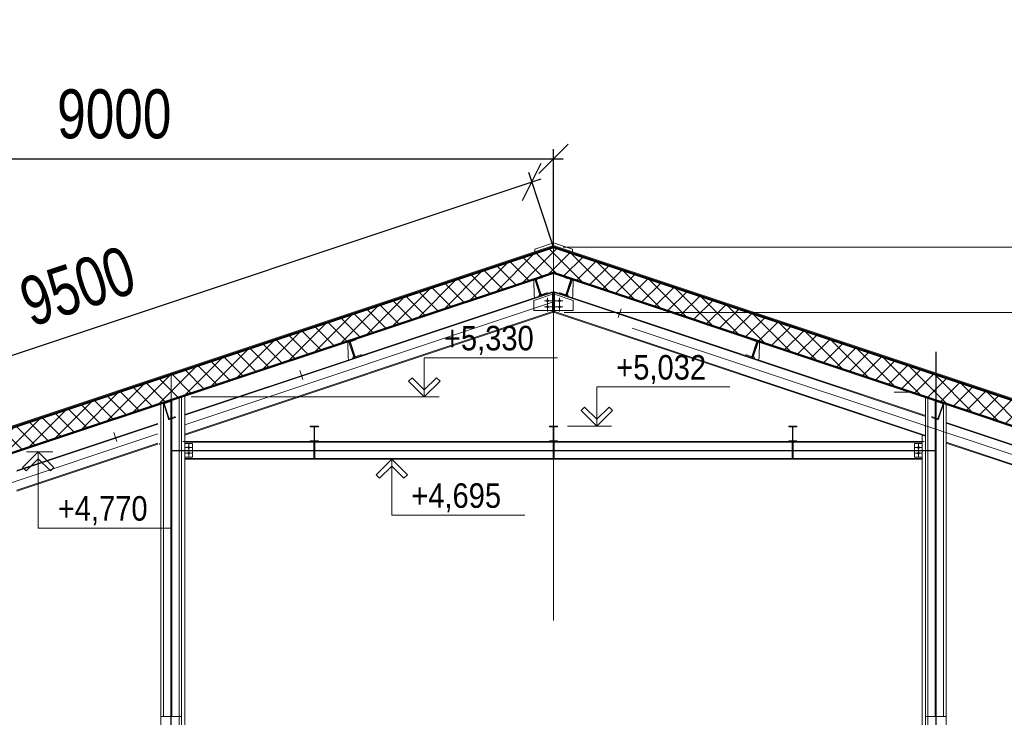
# Model space of a CAD drawing. Header units: millimetres. Extents: x -1417942937 to 6455317, y -572870874 to 774296.
# Tile 9 of 76: x 3227531 to 3227542, y 386087 to 386094. Entities that reach past the tile are written whole.
import ezdxf

# ---------------------------------------------------------------- set-up
doc = ezdxf.new("R2010")
doc.units = ezdxf.units.MM
for name, pattern in [('CENTER2', [28575, 19050, -3175, 3175, -3175]), ('CENTERX2', [4000, 2500, -500, 500, -500]), ('Dot & Dashed', [670.277762, 352.777767, -176.388884, 0, -141.111112]), ('GOST2.303 5', [75, 32.25, -21.5, 1.5, -19.75]), ('GOST2.303 6', [12, 8, -1.5, 1, -1.5]), ('JIS_08_15', [17.25, 15, -0.75, 0.75, -0.75]), ('Штрихштриховая', [1093.611073, 529.166651, -211.666656, 141.111112, -211.666656])]:
    doc.linetypes.add(name, pattern=pattern)
for name, color, linetype, lineweight in [('0_Ном._пера__7', 7, 'Continuous', 20), ('1 Выноска_Ном._пера__5', 7, 'Continuous', 20), ('1 Оси_Ном._пера__1', 7, 'Continuous', 13), ('1 Оси_Ном._пера__7', 7, 'Continuous', 20), ('1 Текст_Ном._пера__92', 7, 'Continuous', 20), ('slab 1_Ном._пера__100', 7, 'Continuous', 50), ('slab 1_Ном._пера__7', 7, 'Continuous', 20), ('АР Оси', 7, 'JIS_08_15', 13), ('АР-Стены_Ном._пера__7', 7, 'Continuous', 20), ('Оси_Ном._пера__3', 7, 'Continuous', 25), ('Ось_Ном._пера__140', 7, 'Continuous', 18), ('размерв_Ном._пера__1', 7, 'Continuous', 13), ('размерв_Ном._пера__7', 7, 'Continuous', 20), ('Размеры_Ном._пера__7', 7, 'Continuous', 20)]:
    doc.layers.add(name, color=color, linetype=linetype, lineweight=lineweight)
doc.layers.add('1 Здание', color=7, linetype='Continuous')
doc.styles.add('ACAD14', font='arial.ttf', dxfattribs={"width": 0.75, "height": 1.5})
doc.styles.add('СГЕНЕРИР_СТИЛЬ_1', font='arial.ttf', dxfattribs={"width": 0.85})
doc.dimstyles.new('Генплан-чел', dxfattribs={"dimtxt": 1.5, "dimasz": 0.5, "dimexe": 0.5, "dimexo": 0.5, "dimtad": 1, "dimzin": 0, "dimdsep": 46, "dimtxsty": 'ACAD14', "dimblk": 'OBLIQUE', "dimcen": 1, "dimdle": 0.5, "dimclrd": 256, "dimclre": 256, "dimclrt": 256, "dimadec": 8, "dimazin": 2, "dimtfac": 1, "dimtmove": 0, "dimatfit": 3, "dimldrblk": 'OPEN30', "dimfxl": 0.5, "dimtfill": 1, "dimtfillclr": 256, "dimtolj": 1, "dimtzin": 0, "dimlwd": -1, "dimlwe": -1, "dimarcsym": 0})

# ---------------------------------------------------------------- blocks, each defined once
blk = doc.blocks.new('_Oblique')
at = {"color": 0, "linetype": 'ByBlock', "lineweight": -2}
blk.add_line((-0.5, -0.5), (0.5, 0.5), dxfattribs=at)
blk = doc.blocks.new('*D164')
at = {"layer": '1 Здание', "transparency": 16777216}
for p, q in [((3227527.966, 386088.884), (3227527.966, 386092.934)), ((3227536.929, 386091.924), (3227536.929, 386092.934)), ((3227527.866, 386092.834), (3227537.029, 386092.834))]:
    blk.add_line(p, q, dxfattribs=at)
at = {"layer": 'Defpoints', "color": 0, "transparency": 16777216}
for p in [(3227536.929, 386092.834), (3227536.929, 386091.924), (3227527.966, 386088.884)]:
    blk.add_point(p, dxfattribs=at)
at = {"layer": '1 Здание', "transparency": 16777216, "xscale": 0.3, "yscale": 0.3, "zscale": 0.3, "rotation": 180}
blk.add_blockref('_Oblique', (3227527.966, 386092.834), dxfattribs=at)
at = {"layer": '1 Здание', "transparency": 16777216, "xscale": 0.3, "yscale": 0.3, "zscale": 0.3}
blk.add_blockref('_Oblique', (3227536.929, 386092.834), dxfattribs=at)
at = {"layer": '1 Здание', "lineweight": 50, "transparency": 16777216, "insert": (3227532.448, 386093.29), "char_height": 1.5, "attachment_point": 5, "style": 'ACAD14', "bg_fill": 3, "box_fill_scale": 1.1, "bg_fill_color": 256, "bg_fill_true_color": 13158600, "bg_fill_transparency": 0}
blk.add_mtext('\\A1;{\\H0.33333x;9000}', dxfattribs=at)
blk = doc.blocks.new('_Open30')
at = {"color": 0, "linetype": 'ByBlock', "lineweight": -2}
for p, q in [((-1, 0.268), (0, 0)), ((0, 0), (-1, -0.268)), ((0, 0), (-1, 0))]:
    blk.add_line(p, q, dxfattribs=at)
blk = doc.blocks.new('*D165')
at = {"layer": '1 Здание', "transparency": 16777216}
for p, q in [((3227527.634, 386089.575), (3227536.803, 386092.631)), ((3227536.929, 386091.935), (3227536.676, 386092.694)), ((3227527.966, 386088.894), (3227527.697, 386089.701))]:
    blk.add_line(p, q, dxfattribs=at)
at = {"layer": 'Defpoints', "color": 0, "transparency": 16777216}
for p in [(3227536.708, 386092.599), (3227536.929, 386091.935), (3227527.966, 386088.894)]:
    blk.add_point(p, dxfattribs=at)
at = {"layer": '1 Здание', "transparency": 16777216, "xscale": 0.3, "yscale": 0.3, "zscale": 0.3}
for p, rotation in [((3227536.708, 386092.599), 18.43504584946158), ((3227527.729, 386089.606), 198.4350458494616)]:
    blk.add_blockref('_Oblique', p, dxfattribs=dict(at, rotation=rotation))
at = {"layer": '1 Здание', "lineweight": 50, "transparency": 16777216, "insert": (3227532.074, 386091.535), "char_height": 1.5, "width": 1.15535, "attachment_point": 5, "rotation": 18.435, "style": 'ACAD14', "bg_fill": 3, "box_fill_scale": 1.1, "bg_fill_color": 256, "bg_fill_true_color": 13158600, "bg_fill_transparency": 0}
blk.add_mtext('\\A1;{\\H0.33333x;9500}', dxfattribs=at)

msp = doc.modelspace()

# ---------------------------------------------------------------- hatches: boundary and pattern name
at = {"layer": 'slab 1_Ном._пера__7', "linetype": 'Continuous', "lineweight": 20}
h = msp.add_hatch(dxfattribs=at)
h.set_pattern_fill('ANSI37', color=256, scale=0.001, style=0, pattern_type=2)
h.set_pattern_definition([(45, (3227524.90083, 386074.5551), (-0.08838835, 0.08838835), []), (135, (3227524.90083, 386074.5551), (0.08838835, 0.08838835), [])])
h.paths.add_polyline_path([(3227527.981, 386088.952), (3227527.981, 386088.698), (3227536.929, 386091.671), (3227545.877, 386088.688), (3227545.877, 386088.952), (3227536.929, 386091.935)])

# ---------------------------------------------------------------- linework, layer by layer
at = {"layer": '0_Ном._пера__7', "linetype": 'Continuous', "lineweight": 20}
for p, q in [((3227537.029, 386091.935), (3227542.228, 386091.935)), ((3227537.039, 386091.267), (3227542.228, 386091.267)), ((3227535.611, 386090.406), (3227535.611, 386090.806)), ((3227535.611, 386090.806), (3227536.969, 386090.806)), ((3227535.487, 386090.601), (3227535.451, 386090.566)), ((3227535.451, 386090.566), (3227535.611, 386090.406)), ((3227535.611, 386090.477), (3227535.487, 386090.601)), ((3227535.611, 386090.477), (3227535.736, 386090.601)), ((3227535.771, 386090.566), (3227535.611, 386090.406)), ((3227535.736, 386090.601), (3227535.771, 386090.566)), ((3227537.37, 386090.108), (3227537.37, 386090.508)), ((3227537.37, 386090.508), (3227538.728, 386090.508)), ((3227535.611, 386090.406), (3227535.611, 386090.477)), ((3227535.611, 386090.406), (3227535.611, 386090.477)), ((3227533.234, 386090.406), (3227535.761, 386090.406)), ((3227537.245, 386090.303), (3227537.21, 386090.268)), ((3227537.21, 386090.268), (3227537.37, 386090.108)), ((3227537.37, 386090.179), (3227537.245, 386090.303)), ((3227537.37, 386090.179), (3227537.495, 386090.303)), ((3227537.53, 386090.268), (3227537.37, 386090.108)), ((3227537.495, 386090.303), (3227537.53, 386090.268)), ((3227537.07, 386090.108), (3227537.52, 386090.108)), ((3227537.37, 386090.108), (3227537.37, 386090.179)), ((3227537.37, 386090.108), (3227537.37, 386090.179)), ((3227531.512, 386089.686), (3227531.672, 386089.846)), ((3227531.554, 386089.846), (3227531.822, 386089.846)), ((3227531.672, 386089.846), (3227531.672, 386089.069)), ((3227531.672, 386089.846), (3227531.672, 386089.775)), ((3227531.832, 386089.686), (3227531.672, 386089.846)), ((3227531.672, 386089.846), (3227531.672, 386089.775)), ((3227531.672, 386089.775), (3227531.548, 386089.651)), ((3227531.672, 386089.775), (3227531.797, 386089.651)), ((3227533.247, 386089.771), (3227535.429, 386089.771)), ((3227535.119, 386089.611), (3227535.279, 386089.771)), ((3227535.279, 386089.771), (3227535.279, 386089.2)), ((3227535.279, 386089.771), (3227535.279, 386089.7)), ((3227535.439, 386089.611), (3227535.279, 386089.771)), ((3227535.279, 386089.771), (3227535.279, 386089.7)), ((3227531.548, 386089.651), (3227531.512, 386089.686)), ((3227531.797, 386089.651), (3227531.832, 386089.686)), ((3227535.154, 386089.576), (3227535.119, 386089.611)), ((3227535.279, 386089.7), (3227535.154, 386089.576)), ((3227535.279, 386089.7), (3227535.403, 386089.576)), ((3227535.403, 386089.576), (3227535.439, 386089.611)), ((3227535.279, 386089.2), (3227536.637, 386089.2)), ((3227531.672, 386089.069), (3227533.03, 386089.069))]:
    msp.add_line(p, q, dxfattribs=at)
at = {"layer": '1 Выноска_Ном._пера__5', "linetype": 'Continuous', "lineweight": 20}
for p, q in [((3227534.448, 386090.108), (3227534.448, 386090.102)), ((3227534.53, 386090.108), (3227534.448, 386090.108)), ((3227534.53, 386090.108), (3227534.53, 386090.102)), ((3227536.888, 386090.108), (3227536.888, 386090.102)), ((3227536.97, 386090.108), (3227536.888, 386090.108)), ((3227536.97, 386090.108), (3227536.97, 386090.102)), ((3227539.328, 386090.108), (3227539.328, 386090.102)), ((3227539.328, 386090.108), (3227539.41, 386090.108)), ((3227539.41, 386090.108), (3227539.41, 386090.102)), ((3227534.478, 386090.102), (3227534.448, 386090.102)), ((3227534.487, 386090.093), (3227534.487, 386089.966)), ((3227534.491, 386090.093), (3227534.491, 386089.966)), ((3227534.53, 386090.102), (3227534.5, 386090.102)), ((3227536.918, 386090.102), (3227536.888, 386090.102)), ((3227536.927, 386090.093), (3227536.927, 386089.966)), ((3227536.931, 386090.093), (3227536.931, 386089.966)), ((3227536.97, 386090.102), (3227536.94, 386090.102)), ((3227539.328, 386090.102), (3227539.358, 386090.102)), ((3227539.367, 386090.093), (3227539.367, 386089.966)), ((3227539.371, 386090.093), (3227539.371, 386089.966)), ((3227539.38, 386090.102), (3227539.41, 386090.102)), ((3227534.478, 386089.957), (3227534.448, 386089.957)), ((3227534.448, 386089.957), (3227534.448, 386089.951)), ((3227534.53, 386089.951), (3227534.448, 386089.951)), ((3227534.53, 386089.957), (3227534.5, 386089.957)), ((3227534.53, 386089.957), (3227534.53, 386089.951)), ((3227536.918, 386089.957), (3227536.888, 386089.957)), ((3227536.888, 386089.957), (3227536.888, 386089.951)), ((3227536.97, 386089.951), (3227536.888, 386089.951)), ((3227536.97, 386089.957), (3227536.94, 386089.957)), ((3227536.97, 386089.957), (3227536.97, 386089.951)), ((3227539.328, 386089.957), (3227539.328, 386089.951)), ((3227539.328, 386089.957), (3227539.358, 386089.957)), ((3227539.328, 386089.951), (3227539.41, 386089.951)), ((3227539.38, 386089.957), (3227539.41, 386089.957)), ((3227539.41, 386089.957), (3227539.41, 386089.951))]:
    msp.add_line(p, q, dxfattribs=at)
at = {"layer": '1 Выноска_Ном._пера__5', "linetype": 'GOST2.303 5', "lineweight": 20}
for p, q in [((3227534.489, 386090.11), (3227534.489, 386089.949)), ((3227536.929, 386090.11), (3227536.929, 386089.949)), ((3227539.369, 386090.11), (3227539.369, 386089.949)), ((3227534.485, 386090.029), (3227534.493, 386090.029)), ((3227536.925, 386090.029), (3227536.933, 386090.029)), ((3227539.373, 386090.029), (3227539.365, 386090.029))]:
    msp.add_line(p, q, dxfattribs=at)
at = {"layer": '1 Выноска_Ном._пера__5', "linetype": 'Continuous', "lineweight": 20}
for centre, start, end in [((3227534.478, 386090.093), 0, 90), ((3227534.5, 386090.093), 90, 180), ((3227536.918, 386090.093), 0, 90), ((3227536.94, 386090.093), 90, 180), ((3227539.358, 386090.093), 0, 90), ((3227539.38, 386090.093), 90, 180), ((3227534.478, 386089.966), 270, 0), ((3227534.5, 386089.966), 180, 270), ((3227536.918, 386089.966), 270, 0), ((3227536.94, 386089.966), 180, 270), ((3227539.358, 386089.966), 270, 0), ((3227539.38, 386089.966), 180, 270)]:
    msp.add_arc(centre, 0.009, start, end, dxfattribs=at)
at = {"layer": '1 Оси_Ном._пера__1', "linetype": 'GOST2.303 6', "lineweight": 13}
for p, q in [((3227536.929, 386091.013), (3227536.929, 386091.991)), ((3227533.167, 386090.122), (3227536.929, 386091.376)), ((3227545.321, 386088.579), (3227536.929, 386091.376)), ((3227528.529, 386088.576), (3227532.891, 386090.03))]:
    msp.add_line(p, q, dxfattribs=at)
at = {"layer": '1 Оси_Ном._пера__7', "linetype": 'Continuous', "lineweight": 20}
for p, q in [((3227537.619, 386091.306), (3227537.589, 386091.216)), ((3227534.341, 386090.674), (3227534.371, 386090.584)), ((3227532.443, 386090.042), (3227532.473, 386089.952)), ((3227533.029, 386088.076), (3227533.029, 386089.576)), ((3227540.829, 386088.076), (3227540.829, 386089.576))]:
    msp.add_line(p, q, dxfattribs=at)
at = {"layer": '1 Оси_Ном._пера__7', "linetype": 'Штрихштриховая', "lineweight": 20}
for p, q in [((3227533.029, 386090.191), (3227533.029, 386090.651)), ((3227540.829, 386090.191), (3227540.829, 386090.651))]:
    msp.add_line(p, q, dxfattribs=at)
at = {"layer": '1 Текст_Ном._пера__92', "linetype": 'Continuous', "lineweight": 20}
for p, q in [((3227536.869, 386091.396), (3227536.859, 386091.386)), ((3227536.859, 386091.386), (3227536.869, 386091.376)), ((3227536.869, 386091.336), (3227536.859, 386091.326)), ((3227536.859, 386091.326), (3227536.869, 386091.316)), ((3227536.879, 386091.386), (3227536.869, 386091.396)), ((3227536.869, 386091.376), (3227536.879, 386091.386)), ((3227536.879, 386091.326), (3227536.869, 386091.336)), ((3227536.869, 386091.316), (3227536.879, 386091.326)), ((3227536.979, 386091.386), (3227536.989, 386091.396)), ((3227536.989, 386091.376), (3227536.979, 386091.386)), ((3227536.979, 386091.326), (3227536.989, 386091.336)), ((3227536.989, 386091.316), (3227536.979, 386091.326)), ((3227536.989, 386091.396), (3227536.999, 386091.386)), ((3227536.999, 386091.386), (3227536.989, 386091.376)), ((3227536.989, 386091.336), (3227536.999, 386091.326)), ((3227536.999, 386091.326), (3227536.989, 386091.316)), ((3227533.207, 386089.901), (3227533.197, 386089.891)), ((3227533.207, 386089.881), (3227533.197, 386089.891)), ((3227533.207, 386089.841), (3227533.197, 386089.831)), ((3227533.207, 386089.821), (3227533.197, 386089.831)), ((3227533.217, 386089.891), (3227533.207, 386089.901)), ((3227533.217, 386089.891), (3227533.207, 386089.881)), ((3227533.217, 386089.831), (3227533.207, 386089.841)), ((3227533.217, 386089.831), (3227533.207, 386089.821))]:
    msp.add_line(p, q, dxfattribs=at)
at = {"layer": 'slab 1_Ном._пера__100', "linetype": 'Continuous', "lineweight": 50, "flags": 128}
msp.add_lwpolyline([(3227527.981, 386088.952), (3227527.981, 386088.698), (3227536.929, 386091.671), (3227545.877, 386088.688), (3227545.877, 386088.952), (3227536.929, 386091.935)], close=True, dxfattribs=at)
at = {"layer": 'АР Оси', "ltscale": 100}
for p, q in [((3227533.029, 386082.597), (3227533.029, 386090.181)), ((3227540.829, 386082.597), (3227540.829, 386090.181))]:
    msp.add_line(p, q, dxfattribs=at)
at = {"layer": 'АР-Стены_Ном._пера__7', "linetype": 'Continuous', "lineweight": 20}
for p, q in [((3227532.924, 386090.336), (3227532.924, 386087.146)), ((3227532.949, 386090.344), (3227532.949, 386087.146)), ((3227533.024, 386090.369), (3227533.024, 386087.146)), ((3227533.034, 386090.373), (3227533.034, 386087.146)), ((3227533.109, 386090.398), (3227533.109, 386087.146)), ((3227533.134, 386090.406), (3227533.134, 386087.146)), ((3227540.724, 386090.406), (3227540.724, 386087.146)), ((3227540.749, 386090.398), (3227540.749, 386087.146)), ((3227540.824, 386090.373), (3227540.824, 386087.146)), ((3227540.834, 386090.369), (3227540.834, 386087.146)), ((3227540.909, 386090.344), (3227540.909, 386087.146)), ((3227540.934, 386090.336), (3227540.934, 386087.146)), ((3227533.134, 386087.146), (3227532.924, 386087.146)), ((3227540.934, 386087.146), (3227540.724, 386087.146))]:
    msp.add_line(p, q, dxfattribs=at)
at = {"layer": 'АР-Стены_Ном._пера__7', "linetype": 'Continuous', "lineweight": 20, "flags": 128}
for points in [[(3227527.965, 386088.947), (3227536.929, 386091.935), (3227545.893, 386088.947)], [(3227527.965, 386088.947), (3227536.929, 386091.935), (3227545.893, 386088.947)], [(3227527.981, 386088.969), (3227536.929, 386091.952), (3227545.877, 386088.969)], [(3227527.981, 386088.688), (3227536.929, 386091.671), (3227545.877, 386088.688)], [(3227527.981, 386088.688), (3227536.929, 386091.671), (3227545.877, 386088.688), (3227545.877, 386088.899)]]:
    msp.add_lwpolyline(points, dxfattribs=at)
at = {"layer": 'Оси_Ном._пера__3', "linetype": 'CENTER2', "lineweight": 25}
for p, q in [((3227540.829, 386090.865), (3227540.829, 386090.191)), ((3227533.029, 386089.861), (3227540.829, 386089.861))]:
    msp.add_line(p, q, dxfattribs=at)
at = {"layer": 'Ось_Ном._пера__140', "linetype": 'CENTERX2', "lineweight": 18}
for p, q in [((3227536.869, 386091.416), (3227536.869, 386091.276)), ((3227536.989, 386091.416), (3227536.989, 386091.276)), ((3227536.836, 386091.386), (3227537.023, 386091.386)), ((3227537.023, 386091.386), (3227536.836, 386091.386)), ((3227536.836, 386091.326), (3227537.023, 386091.326)), ((3227537.023, 386091.326), (3227536.836, 386091.326)), ((3227533.207, 386089.93), (3227533.207, 386089.792)), ((3227533.174, 386089.891), (3227533.241, 386089.891)), ((3227533.174, 386089.831), (3227533.241, 386089.831))]:
    msp.add_line(p, q, dxfattribs=at)
at = {"layer": 'размерв_Ном._пера__1', "linetype": 'Dot & Dashed', "lineweight": 13}
msp.add_line((3227536.929, 386088.124), (3227536.929, 386092.778), dxfattribs=at)
at = {"layer": 'размерв_Ном._пера__1', "linetype": 'Continuous', "lineweight": 13}
msp.add_line((3227540.581, 386090.454), (3227540.404, 386090.454), dxfattribs=at)
at = {"layer": 'размерв_Ном._пера__7', "linetype": 'Continuous', "lineweight": 20}
for p in [(3227536.908, 386091.664), (3227536.944, 386091.666)]:
    msp.add_line(p, (3227536.929, 386091.671), dxfattribs=at)
at = {"layer": 'Размеры_Ном._пера__7', "linetype": 'Continuous', "lineweight": 20}
for p, q in [((3227536.737, 386091.912), (3227536.929, 386091.976)), ((3227537.121, 386091.912), (3227536.929, 386091.976)), ((3227536.737, 386091.888), (3227536.737, 386091.912)), ((3227537.121, 386091.888), (3227537.121, 386091.912)), ((3227536.811, 386091.632), (3227536.745, 386091.61)), ((3227536.761, 386091.606), (3227536.809, 386091.622)), ((3227536.812, 386091.628), (3227536.811, 386091.632)), ((3227537.046, 386091.628), (3227537.047, 386091.632)), ((3227537.047, 386091.632), (3227537.114, 386091.61)), ((3227537.097, 386091.606), (3227537.049, 386091.622)), ((3227536.728, 386091.604), (3227536.745, 386091.61)), ((3227536.731, 386091.436), (3227536.728, 386091.604)), ((3227536.737, 386091.607), (3227536.794, 386091.436)), ((3227536.745, 386091.61), (3227536.802, 386091.439)), ((3227536.801, 386091.457), (3227536.755, 386091.594)), ((3227537.114, 386091.61), (3227537.057, 386091.439)), ((3227537.057, 386091.457), (3227537.103, 386091.594)), ((3227537.121, 386091.607), (3227537.064, 386091.436)), ((3227537.131, 386091.604), (3227537.114, 386091.61)), ((3227537.127, 386091.436), (3227537.131, 386091.604)), ((3227533.167, 386090.219), (3227536.919, 386091.47)), ((3227534.97, 386090.828), (3227536.919, 386091.478)), ((3227536.729, 386091.389), (3227536.929, 386091.456)), ((3227536.737, 386091.417), (3227536.731, 386091.436)), ((3227536.788, 386091.455), (3227536.775, 386091.43)), ((3227536.802, 386091.439), (3227536.868, 386091.461)), ((3227536.812, 386091.452), (3227536.861, 386091.468)), ((3227536.867, 386091.465), (3227536.868, 386091.461)), ((3227536.919, 386091.478), (3227536.919, 386091.453)), ((3227536.919, 386091.453), (3227536.919, 386091.286)), ((3227537.129, 386091.389), (3227536.929, 386091.456)), ((3227536.939, 386091.478), (3227536.939, 386091.453)), ((3227538.888, 386090.828), (3227536.939, 386091.478)), ((3227540.724, 386090.208), (3227536.939, 386091.47)), ((3227536.939, 386091.453), (3227536.939, 386091.286)), ((3227536.991, 386091.465), (3227536.99, 386091.461)), ((3227537.057, 386091.439), (3227536.99, 386091.461)), ((3227537.046, 386091.452), (3227536.998, 386091.468)), ((3227537.071, 386091.455), (3227537.083, 386091.43)), ((3227537.121, 386091.417), (3227537.127, 386091.436)), ((3227536.729, 386091.389), (3227536.729, 386091.286)), ((3227537.129, 386091.389), (3227537.129, 386091.286)), ((3227533.167, 386090.025), (3227536.919, 386091.276)), ((3227533.167, 386090.017), (3227536.919, 386091.267)), ((3227537.129, 386091.286), (3227536.729, 386091.286)), ((3227536.919, 386091.286), (3227536.919, 386091.267)), ((3227536.939, 386091.286), (3227536.939, 386091.267)), ((3227540.724, 386090.014), (3227536.939, 386091.276)), ((3227540.724, 386090.006), (3227536.939, 386091.267)), ((3227534.83, 386090.971), (3227534.847, 386090.977)), ((3227534.833, 386090.804), (3227534.83, 386090.971)), ((3227534.839, 386090.974), (3227534.896, 386090.804)), ((3227534.913, 386090.999), (3227534.847, 386090.977)), ((3227534.847, 386090.977), (3227534.904, 386090.806)), ((3227534.903, 386090.825), (3227534.857, 386090.962)), ((3227534.863, 386090.973), (3227534.911, 386090.989)), ((3227534.914, 386090.996), (3227534.913, 386090.999)), ((3227538.944, 386090.996), (3227538.945, 386090.999)), ((3227538.945, 386090.999), (3227539.012, 386090.977)), ((3227538.996, 386090.973), (3227538.947, 386090.989)), ((3227539.012, 386090.977), (3227538.955, 386090.806)), ((3227538.956, 386090.825), (3227539.001, 386090.962)), ((3227539.019, 386090.974), (3227538.962, 386090.804)), ((3227539.029, 386090.971), (3227539.012, 386090.977)), ((3227539.026, 386090.804), (3227539.029, 386090.971)), ((3227534.89, 386090.823), (3227534.877, 386090.797)), ((3227534.904, 386090.806), (3227534.97, 386090.828)), ((3227534.914, 386090.819), (3227534.963, 386090.835)), ((3227534.969, 386090.832), (3227534.97, 386090.828)), ((3227538.89, 386090.832), (3227538.888, 386090.828)), ((3227538.955, 386090.806), (3227538.888, 386090.828)), ((3227538.944, 386090.819), (3227538.896, 386090.835)), ((3227538.969, 386090.823), (3227538.981, 386090.797)), ((3227533.167, 386090.227), (3227534.904, 386090.806)), ((3227534.839, 386090.785), (3227534.833, 386090.804)), ((3227540.724, 386090.216), (3227538.955, 386090.806)), ((3227539.019, 386090.785), (3227539.026, 386090.804)), ((3227533.167, 386090.417), (3227533.167, 386089.951)), ((3227532.931, 386090.339), (3227532.949, 386090.344)), ((3227533.015, 386090.366), (3227532.949, 386090.344)), ((3227532.949, 386090.344), (3227533.005, 386090.173)), ((3227533.005, 386090.192), (3227532.959, 386090.329)), ((3227532.965, 386090.34), (3227533.013, 386090.356)), ((3227533.016, 386090.363), (3227533.015, 386090.366)), ((3227540.842, 386090.363), (3227540.843, 386090.366)), ((3227540.843, 386090.366), (3227540.91, 386090.344)), ((3227540.894, 386090.34), (3227540.845, 386090.356)), ((3227540.91, 386090.344), (3227540.853, 386090.173)), ((3227540.854, 386090.192), (3227540.899, 386090.329)), ((3227540.927, 386090.339), (3227540.91, 386090.344)), ((3227531.454, 386089.656), (3227532.891, 386090.135)), ((3227531.454, 386089.648), (3227532.891, 386090.127)), ((3227533.005, 386090.173), (3227533.072, 386090.196)), ((3227533.016, 386090.186), (3227533.064, 386090.202)), ((3227533.024, 386089.977), (3227533.024, 386090.17)), ((3227533.034, 386089.981), (3227533.034, 386090.174)), ((3227533.071, 386090.199), (3227533.072, 386090.196)), ((3227540.788, 386090.199), (3227540.787, 386090.196)), ((3227540.853, 386090.173), (3227540.787, 386090.196)), ((3227540.842, 386090.186), (3227540.794, 386090.202)), ((3227540.824, 386089.981), (3227540.824, 386090.174)), ((3227540.834, 386089.977), (3227540.834, 386090.17)), ((3227542.334, 386089.68), (3227540.934, 386090.146)), ((3227542.334, 386089.671), (3227540.934, 386090.138)), ((3227540.691, 386090.017), (3227540.691, 386089.951)), ((3227531.454, 386089.454), (3227532.891, 386089.933)), ((3227531.454, 386089.445), (3227532.891, 386089.925)), ((3227532.911, 386089.921), (3227532.908, 386089.93)), ((3227533.147, 386089.951), (3227540.711, 386089.951)), ((3227533.167, 386089.951), (3227533.167, 386085.076)), ((3227533.167, 386089.943), (3227540.691, 386089.943)), ((3227533.167, 386089.931), (3227533.247, 386089.931)), ((3227533.247, 386089.791), (3227533.247, 386089.931)), ((3227534.484, 386089.943), (3227534.484, 386089.779)), ((3227534.494, 386089.943), (3227534.494, 386089.779)), ((3227536.924, 386089.943), (3227536.924, 386089.779)), ((3227536.934, 386089.943), (3227536.934, 386089.779)), ((3227539.364, 386089.943), (3227539.364, 386089.779)), ((3227539.374, 386089.943), (3227539.374, 386089.779)), ((3227540.611, 386089.791), (3227540.611, 386089.931)), ((3227540.691, 386089.931), (3227540.611, 386089.931)), ((3227540.651, 386089.93), (3227540.651, 386089.792)), ((3227540.691, 386089.951), (3227540.691, 386085.076)), ((3227542.334, 386089.477), (3227540.934, 386089.944)), ((3227542.334, 386089.469), (3227540.934, 386089.936)), ((3227540.685, 386089.891), (3227540.618, 386089.891)), ((3227540.685, 386089.831), (3227540.618, 386089.831)), ((3227540.641, 386089.891), (3227540.651, 386089.901)), ((3227540.641, 386089.891), (3227540.651, 386089.881)), ((3227540.641, 386089.831), (3227540.651, 386089.841)), ((3227540.641, 386089.831), (3227540.651, 386089.821)), ((3227540.651, 386089.901), (3227540.661, 386089.891)), ((3227540.651, 386089.881), (3227540.661, 386089.891)), ((3227540.651, 386089.841), (3227540.661, 386089.831)), ((3227540.651, 386089.821), (3227540.661, 386089.831)), ((3227533.167, 386089.791), (3227533.247, 386089.791)), ((3227533.167, 386089.779), (3227540.691, 386089.779)), ((3227533.167, 386089.771), (3227540.691, 386089.771)), ((3227540.691, 386089.791), (3227540.611, 386089.791)), ((3227532.924, 386085.076), (3227532.924, 386087.446)), ((3227533.024, 386085.076), (3227533.024, 386087.446)), ((3227533.109, 386085.076), (3227533.109, 386087.446)), ((3227533.134, 386085.076), (3227533.134, 386087.446)), ((3227540.724, 386085.076), (3227540.724, 386087.446)), ((3227540.749, 386085.076), (3227540.749, 386087.395)), ((3227540.834, 386085.076), (3227540.834, 386087.395)), ((3227540.934, 386085.076), (3227540.934, 386087.446))]:
    msp.add_line(p, q, dxfattribs=at)
at = {"layer": 'Размеры_Ном._пера__7', "linetype": 'GOST2.303 5', "lineweight": 20}
for p, q in [((3227536.771, 386091.524), (3227536.78, 386091.526)), ((3227537.087, 386091.524), (3227537.078, 386091.526)), ((3227534.873, 386090.891), (3227534.882, 386090.894)), ((3227538.985, 386090.891), (3227538.976, 386090.894)), ((3227532.975, 386090.258), (3227532.984, 386090.261)), ((3227540.883, 386090.258), (3227540.875, 386090.261))]:
    msp.add_line(p, q, dxfattribs=at)
at = {"layer": 'Размеры_Ном._пера__7', "linetype": 'Continuous', "lineweight": 20, "flags": 128}
for points in [[(3227533.104, 386087.146), (3227533.129, 386087.146)], [(3227540.829, 386087.146), (3227540.854, 386087.146)]]:
    msp.add_lwpolyline(points, close=True, dxfattribs=at)
at = {"layer": 'Размеры_Ном._пера__7', "linetype": 'Continuous', "lineweight": 20}
for centre, radius, start, end in [((3227536.808, 386091.627), 0.005, 288.4349, 18.4349), ((3227537.051, 386091.627), 0.005, 161.5651, 251.5651), ((3227536.764, 386091.597), 0.009, 108.4349, 198.4349), ((3227537.095, 386091.597), 0.009, 341.5651, 71.5651), ((3227536.81, 386091.46), 0.009, 198.4349, 288.4349), ((3227536.862, 386091.463), 0.005, 18.4349, 108.4349), ((3227536.996, 386091.463), 0.005, 71.5651, 161.5651), ((3227537.049, 386091.46), 0.009, 251.5651, 341.5651), ((3227534.866, 386090.965), 0.009, 108.4349, 198.4349), ((3227534.91, 386090.994), 0.005, 288.4349, 18.4349), ((3227538.949, 386090.994), 0.005, 161.5651, 251.5651), ((3227538.993, 386090.965), 0.009, 341.5651, 71.5651), ((3227534.911, 386090.827), 0.009, 198.4349, 288.4349), ((3227534.964, 386090.83), 0.005, 18.4349, 108.4349), ((3227538.894, 386090.83), 0.005, 71.5651, 161.5651), ((3227538.947, 386090.827), 0.009, 251.5651, 341.5651), ((3227532.968, 386090.332), 0.009, 108.4349, 198.4349), ((3227533.011, 386090.361), 0.005, 288.4349, 18.4349), ((3227540.847, 386090.361), 0.005, 161.5651, 251.5651), ((3227540.891, 386090.332), 0.009, 341.5651, 71.5651), ((3227533.013, 386090.195), 0.009, 198.4349, 288.4349), ((3227533.066, 386090.198), 0.005, 18.4349, 108.4349), ((3227540.792, 386090.198), 0.005, 71.5651, 161.5651), ((3227540.845, 386090.195), 0.009, 251.5651, 341.5651)]:
    msp.add_arc(centre, radius, start, end, dxfattribs=at)

# ---------------------------------------------------------------- texts
at = {"layer": '0_Ном._пера__7', "linetype": 'Continuous', "lineweight": 20, "char_height": 0.25, "attachment_point": 1, "style": 'СГЕНЕРИР_СТИЛЬ_1'}
for s, insert in [('\\A1;{\\pql;\\fArial|b0|i0|c204|p38;+5,330}', (3227535.811, 386091.131)), ('\\A1;{\\pql;\\fArial|b0|i0|c204|p38;+5,032}', (3227537.569, 386090.833)), ('\\A1;{\\pql;\\fArial|b0|i0|c204|p38;+4,695}', (3227535.478, 386089.525)), ('\\A1;{\\pql;\\fArial|b0|i0|c204|p38;+4,770}', (3227531.872, 386089.394))]:
    msp.add_mtext(s, dxfattribs=dict(at, insert=insert))

# ---------------------------------------------------------------- next in the draw order: dimensions: what is measured, and where the dimension line sits
at = {"layer": '1 Здание', "color": 5, "lineweight": 50}
dim = msp.add_linear_dim(base=(3227536.929, 386092.834), p1=(3227527.966, 386088.884), p2=(3227536.929, 386091.924), text='{\\H0.33333x;9000}', dimstyle='Генплан-чел', override={"dimtxt": 0.5, "dimasz": 0.3, "dimexe": 0.1, "dimexo": 0, "dimgap": 0.2, "dimdle": 0.1}, dxfattribs=at)
dim.commit()
dim.dimension.update_dxf_attribs({"geometry": '*D164', "text_midpoint": (3227532.448, 386092.834), "dimtype": 160})

# ---------------------------------------------------------------- next in the draw order: dimensions: what is measured, and where the dimension line sits
dim = msp.add_linear_dim(base=(3227536.708, 386092.599), p1=(3227527.966, 386088.894), p2=(3227536.929, 386091.935), angle=18.435, text='{\\H0.33333x;9500}', dimstyle='Генплан-чел', override={"dimtxt": 0.5, "dimasz": 0.3, "dimexe": 0.1, "dimexo": 0, "dimgap": 0.2, "dimdle": 0.1}, dxfattribs=at)
dim.commit()
dim.dimension.update_dxf_attribs({"geometry": '*D165', "text_midpoint": (3227532.218, 386091.103), "dimtype": 160})

doc.saveas('drawing.dxf')
